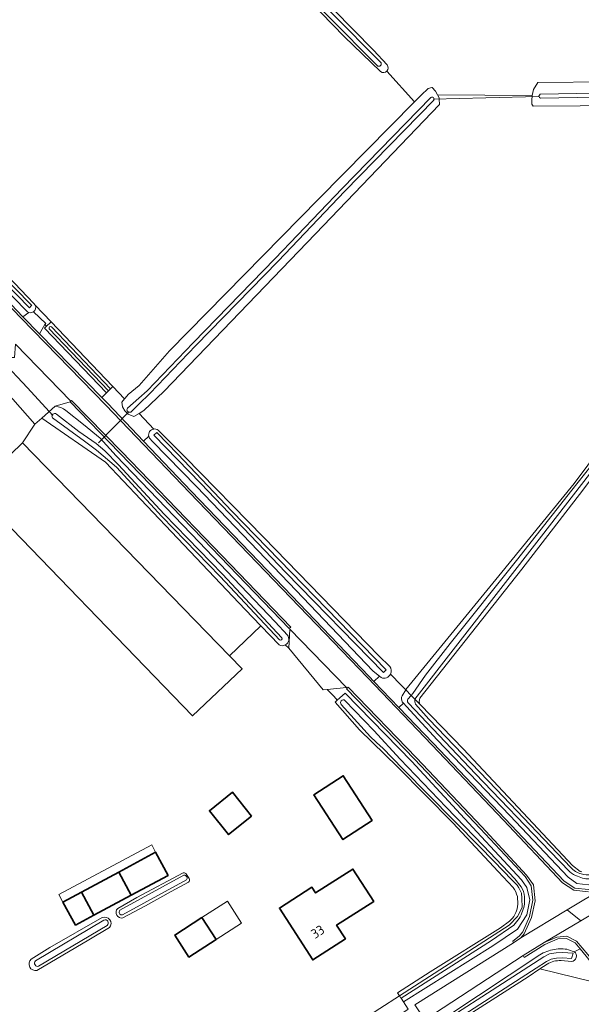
# Model space of a CAD drawing. Extents: x 199200 to 204075, y 460125 to 464703.
# Tile 5 of 174: x 200343 to 200450, y 462297 to 462485. Entities that reach past the tile are written whole.
import ezdxf
from ezdxf.enums import TextEntityAlignment as Align

# ---------------------------------------------------------------- set-up
doc = ezdxf.new("R2010")
doc.units = 0
for name, color, linetype, lineweight in [('B-WE-GR-BOS_LOOF-GV', 40, 'Continuous', 13), ('B-WE-GR-BOUWLAND-GV', 80, 'Continuous', 13), ('B-WE-GR-GRAS-GV', 60, 'Continuous', 13), ('B-WE-KW-KUNSTWERK_DUIKER-G', 170, 'Continuous', 18), ('B-WE-OG-BEBOUWING-GV', 7, 'Continuous', 35), ('B-WE-OG-BEBOUWING-T18', 10, 'Continuous', 18), ('B-WE-OG-BEBOUWING_LOODS-GV', 7, 'Continuous', 35), ('B-WE-OG-BEBOUWING_LUIFEL-GV', 7, 'Continuous', 18), ('B-WE-OG-TERREIN_CULTUURSCHEIDING-GV', 7, 'Continuous', 18), ('B-WE-OG-TERREIN_ERF-GV', 7, 'Continuous', 18), ('B-WE-OG-WATER-GV', 130, 'Continuous', 18), ('B-WE-OG-WATER_GREPPEL-GV', 160, 'Continuous', 18), ('B-WE-OG-WATER_SLOOT-GV', 120, 'Continuous', 18), ('B-WE-VH-ONVERHARD-GV', 252, 'Continuous', 18), ('B-WE-VH-VERHARDING_ASFALT-GV', 252, 'Continuous', 18), ('B-WE-VH-VERHARDING_HALFVERHARDING-GV', 252, 'Continuous', 18), ('B-WE-VH-VERHARDING_OPEN-GV', 252, 'Continuous', 18)]:
    doc.layers.add(name, color=color, linetype=linetype, lineweight=lineweight)
doc.styles.add('NLCS-ISO-M1000-T18', font='NLCS-ISO.ttf', dxfattribs={"height": 1.8})

msp = doc.modelspace()

# ---------------------------------------------------------------- linework, layer by layer
at = {"layer": 'B-WE-GR-BOS_LOOF-GV', "flags": 128}
msp.add_lwpolyline([(200388.893, 462369.522), (200385.868, 462372.679), (200374.188, 462384.983), (200366.009, 462393.652), (200359.248, 462400.761), (200347.072, 462409.188), (200345.761, 462408.046), (200343.43, 462404.487), (200382.917, 462363.775)], close=True, dxfattribs=at)
at = {"layer": 'B-WE-GR-BOUWLAND-GV', "flags": 128}
for points in [[(200411.725, 462475.334), (200404.798, 462482.048), (200389.364, 462497.966), (200374.288, 462513.277), (200359.189, 462528.814), (200342.516, 462546.228), (200327.437, 462561.667), (200323.113, 462566.405)], [(200284.259, 462545.016), (200283.947, 462545.509), (200253.864, 462525.845), (200256.479, 462523.108), (200264.094, 462515.138), (200334.517, 462442.636), (200345.534, 462431.068), (200345.85, 462430.737), (200348.863, 462427.573), (200348.867, 462427.569), (200360.551, 462415.301), (200360.636, 462415.212), (200362.884, 462412.872), (200362.96, 462412.963)], [(200362.96, 462412.963), (200363.59, 462413.713), (200365.671, 462415.403), (200371.434, 462422.053), (200399.956, 462451.036), (200418.199, 462469.569), (200412.911, 462475.445)]]:
    msp.add_lwpolyline(points, dxfattribs=at)
at = {"layer": 'B-WE-GR-BOUWLAND-GV'}
msp.add_lwpolyline([(200412.911, 462475.445, -0.3697597), (200411.725, 462475.334)], format="xyb", dxfattribs=at)
at = {"layer": 'B-WE-GR-GRAS-GV', "flags": 128}
for points in [[(200326.777, 462566.071), (200331.629, 462561.082), (200349.113, 462542.748), (200365.976, 462525.34), (200385.448, 462505.261), (200398.957, 462491.147), (200410.402, 462479.419), (200412.983, 462476.633)], [(200536.998, 462511.659), (200529.791, 462524.465), (200509.385, 462505.501), (200478.297, 462475.718), (200473.799, 462471.388), (200472.081, 462469.958), (200470.238, 462469.283), (200467.741, 462468.942), (200440.826, 462468.729), (200440.567, 462469.093), (200440.606, 462469.847), (200440.679, 462470.798), (200422.607, 462470.895), (200422.919, 462470.316), (200422.93, 462470.064), (200422.975, 462469.068), (200399.312, 462444.346), (200370.355, 462414.283), (200366.585, 462410.637), (200365.641, 462410.071), (200368.43, 462407.099)], [(200412.911, 462475.445), (200418.199, 462469.569), (200419.478, 462470.868), (200420.833, 462472.138), (200421.482, 462472.302), (200421.59, 462472.329), (200422.208, 462471.634), (200422.607, 462470.895), (200440.679, 462470.798), (200440.918, 462471.945), (200441.716, 462473.284), (200455.301, 462473.364), (200468.185, 462473.373)], [(200413.606, 462360.32), (200415.662, 462358.203), (200416.52, 462357.32), (200416.525, 462357.315), (200416.53, 462357.31), (200416.559, 462357.358), (200434.28, 462379.062), (200448.675, 462396.713), (200456.669, 462407.434), (200461.512, 462413.193)], [(200369.269, 462406.91), (200374.385, 462401.798), (200389.42, 462386.367), (200411.396, 462363.783), (200413.477, 462361.768)], [(200455.789, 462297.369), (200452.202, 462301.59), (200442.144, 462304.028), (200439.906, 462302.498), (200425.455, 462293.305), (200414.089, 462286.007), (200404.564, 462279.881), (200421.734, 462253.119), (200431.391, 462237.281), (200445.603, 462215.504), (200447.049, 462216.742), (200460.308, 462201.528), (200473.613, 462212.701), (200481.899, 462218.707), (200489.722, 462224.29), (200504.202, 462234.309), (200502.813, 462236.252), (200497.521, 462242.66), (200486.309, 462257.098), (200470.153, 462278.06), (200455.845, 462296.577)]]:
    msp.add_lwpolyline(points, dxfattribs=at)
at = {"layer": 'B-WE-GR-GRAS-GV'}
for points in [[(200412.983, 462476.633, -0.3689709), (200412.911, 462475.445)], [(200368.43, 462407.099, -0.193332), (200369.269, 462406.91)], [(200413.477, 462361.768, -0.2798137), (200413.606, 462360.32)]]:
    msp.add_lwpolyline(points, format="xyb", dxfattribs=at)
at = {"layer": 'B-WE-KW-KUNSTWERK_DUIKER-G', "flags": 128}
for points in [[(200421.744, 462470.064), (200431.843, 462470.323), (200441.945, 462470.583)], [(200339.476, 462420.208), (200344.347, 462414.949), (200349.217, 462409.69)], [(200357.922, 462404.497), (200360.812, 462407.438), (200363.702, 462410.38)]]:
    msp.add_lwpolyline(points, dxfattribs=at)
at = {"layer": 'B-WE-OG-BEBOUWING-GV', "flags": 128}
for points in [[(200382.917, 462363.775), (200343.43, 462404.487), (200334.136, 462395.47), (200375.869, 462352.373), (200385.294, 462361.324)], [(200410.125, 462332.342), (200404.591, 462340.902), (200398.996, 462337.285), (200404.53, 462328.725)], [(200387.116, 462333.215), (200383.458, 462337.761), (200379.057, 462334.22), (200382.716, 462329.674)], [(200371.192, 462321.882), (200368.807, 462326.318), (200361.761, 462322.529), (200364.147, 462318.093)], [(200410.415, 462316.909), (200406.435, 462323.101), (200399.338, 462318.539), (200398.638, 462319.627), (200392.43, 462315.637), (200398.782, 462305.755), (200405.008, 462309.757), (200403.336, 462312.359)], [(200353.495, 462312.365), (200357.018, 462314.259), (200354.632, 462318.695), (200351.11, 462316.801)], [(200375.157, 462306.288), (200380.342, 462309.621), (200377.638, 462313.827), (200372.453, 462310.494)]]:
    msp.add_lwpolyline(points, close=True, dxfattribs=at)
at = {"layer": 'B-WE-OG-BEBOUWING_LOODS-GV', "flags": 128}
msp.add_lwpolyline([(200361.761, 462322.529), (200354.632, 462318.695), (200357.018, 462314.259), (200364.147, 462318.093)], close=True, dxfattribs=at)
at = {"layer": 'B-WE-OG-BEBOUWING_LUIFEL-GV', "flags": 128}
for points in [[(200361.761, 462322.529), (200368.807, 462326.318), (200368.049, 462327.727), (200350.352, 462318.21), (200351.11, 462316.801), (200354.632, 462318.695)], [(200380.342, 462309.621), (200385.192, 462312.739), (200382.488, 462316.945), (200377.638, 462313.827)]]:
    msp.add_lwpolyline(points, close=True, dxfattribs=at)
at = {"layer": 'B-WE-OG-TERREIN_CULTUURSCHEIDING-GV', "flags": 128}
for points in [[(200344.343, 462429.483), (200335.846, 462438.139), (200308.771, 462465.761), (200292.958, 462482.159), (200274.236, 462501.484), (200255.658, 462520.732), (200250.209, 462526.689), (200250.547, 462527.045), (200251.279, 462527.709), (200251.702, 462528.092), (200248.441, 462531.463)], [(200248.294, 462530.265), (200250.773, 462527.809), (200250.43, 462527.163), (200249.723, 462525.83), (200257.519, 462517.646), (200273.207, 462501.378), (200291.478, 462482.412), (200307.309, 462465.967), (200334.672, 462437.74), (200343.472, 462428.534), (200344.625, 462429.347)], [(200348.722, 462427.429), (200348.863, 462427.573), (200345.85, 462430.737)], [(200345.531, 462429.506), (200347.822, 462427.273), (200347.694, 462427.058), (200347.999, 462426.738), (200348.722, 462427.429)], [(200393.54, 462365.871), (200394.205, 462365.251), (200394.439, 462368.905), (200394.326, 462369.057), (200394.276, 462369.018), (200377.786, 462386.157), (200361.928, 462402.526), (200352.502, 462412.308), (200349.663, 462411.445)], [(200351.659, 462410.657), (200355.017, 462407.952), (200358.247, 462405.35), (200361.279, 462401.986), (200377.143, 462385.516), (200391.603, 462370.273), (200393.939, 462367.774)], [(200367.487, 462405.724), (200366.495, 462404.776), (200375.563, 462395.245), (200393.28, 462376.857), (200409.554, 462359.863), (200410.453, 462358.924), (200411.524, 462359.894)], [(200411.524, 462359.894), (200410.322, 462360.896), (200394.194, 462377.726), (200376.586, 462396.1), (200368.201, 462404.704), (200367.646, 462405.337)], [(200418.234, 462297.175), (200437.111, 462309.003), (200436.938, 462309.353), (200438.168, 462310.258), (200438.868, 462311.123), (200440.163, 462314.034), (200440.805, 462317.127), (200440.481, 462319.896), (200439.299, 462321.664), (200430.759, 462330.855), (200418.225, 462344.056), (200405.252, 462357.532), (200405.322, 462357.619), (200405.248, 462357.725), (200401.522, 462357.38), (200402.857, 462356.028), (200403.474, 462355.345), (200404.969, 462356.695), (200417.696, 462343.609), (200430.069, 462330.232), (200438.627, 462321.04), (200439.61, 462319.591), (200440.179, 462317.195), (200439.62, 462314.332), (200437.879, 462311.643), (200433.148, 462308.429), (200416.106, 462297.717), (200417.001, 462296.343)], [(200469.1, 462329.821), (200464.308, 462326.963), (200453.963, 462320.67), (200451.339, 462320.066), (200449.177, 462320.349), (200447.551, 462321.55), (200436.398, 462333.342), (200422.52, 462347.767), (200416.697, 462354.138), (200416.103, 462354.778), (200415.24, 462353.928), (200421.785, 462347.097), (200435.495, 462332.682), (200446.75, 462320.751), (200448.788, 462319.427), (200451.395, 462319.174), (200454.291, 462319.968), (200456.809, 462321.376), (200457.001, 462321.041), (200469.208, 462328.487), (200483.236, 462336.919), (200487.246, 462339.293), (200492.379, 462342.354)], [(200447.6, 462307.686), (200448.67, 462307.305), (200449.796, 462307.838), (200448.829, 462308.985), (200447.177, 462309.86), (200445.553, 462309.756), (200443.085, 462308.667), (200439.126, 462306.229), (200438.932, 462306.579), (200420.187, 462294.338), (200404.615, 462284.359), (200390.07, 462274.936), (200390.896, 462273.743), (200386.608, 462270.971), (200386.547, 462270.686), (200387.394, 462269.362), (200387.809, 462268.713), (200392.818, 462271.987)], [(200497.521, 462242.66), (200502.813, 462236.252), (200503.607, 462236.86), (200505.15, 462238.042), (200504.573, 462238.809), (200494.341, 462252.084), (200476.213, 462275.531), (200464.611, 462289.479), (200453.219, 462304.283), (200452.882, 462304.044), (200450.934, 462306.49), (200449.796, 462307.838), (200448.67, 462307.305)], [(200391.545, 462273.84), (200395.318, 462276.271), (200409.764, 462285.564), (200424.532, 462295.066), (200442.123, 462306.724)], [(200448.153, 462305.471), (200446.158, 462305.619)], [(200443.507, 462304.96), (200442.144, 462304.028), (200452.202, 462301.59), (200455.789, 462297.369)]]:
    msp.add_lwpolyline(points, dxfattribs=at)
at = {"layer": 'B-WE-OG-TERREIN_CULTUURSCHEIDING-GV'}
for points in [[(200345.85, 462430.737, -0.350777), (200345.531, 462429.506)], [(200344.625, 462429.347, -0.0769759), (200344.343, 462429.483)], [(200349.663, 462411.445, -0.1519597), (200351.659, 462410.657)], [(200367.646, 462405.337, -0.0910027), (200367.487, 462405.724)], [(200393.939, 462367.774, -0.4789284), (200393.54, 462365.871)], [(200442.123, 462306.724, -0.1139134), (200444.917, 462307.718)], [(200444.917, 462307.718, -0.135681), (200447.6, 462307.686)], [(200446.158, 462305.619, 0.1412601), (200443.507, 462304.96)], [(200448.67, 462307.305, -0.7092719), (200448.153, 462305.471)]]:
    msp.add_lwpolyline(points, format="xyb", dxfattribs=at)
at = {"layer": 'B-WE-OG-TERREIN_CULTUURSCHEIDING-GV', "flags": 128}
msp.add_lwpolyline([(200359.403, 462413.99), (200347.608, 462426.364), (200347.999, 462426.738), (200347.694, 462427.058), (200346.624, 462425.265), (200358.534, 462413.109)], close=True, dxfattribs=at)
at = {"layer": 'B-WE-OG-TERREIN_ERF-GV', "flags": 128}
for points in [[(200392.374, 462365.89), (200388.893, 462369.522), (200382.917, 462363.775), (200385.294, 462361.324), (200375.869, 462352.373), (200334.136, 462395.47), (200343.43, 462404.487), (200345.761, 462408.046), (200337.304, 462417.554), (200335.967, 462416.33), (200277.191, 462475.967), (200272.938, 462472.941), (200268.614, 462469.865), (200257.211, 462461.75), (200244.78, 462452.727)], [(200461.522, 462410.387), (200450.351, 462395.405), (200438.681, 462380.324), (200419.215, 462355.726)], [(200434.173, 462322.611), (200425.51, 462331.887), (200414.926, 462342.633), (200407.737, 462349.688), (200403.056, 462354.94), (200403.474, 462355.345), (200402.857, 462356.028), (200401.522, 462357.38), (200400.785, 462357.312), (200394.205, 462365.251), (200393.54, 462365.871)], [(200419.28, 462354.479), (200427.559, 462345.956), (200448.37, 462323.796), (200449.842, 462322.628), (200450.153, 462322.532)], [(200436.996, 462319.557), (200434.173, 462322.611)], [(200375.08, 462320.615), (200371.774, 462318.815), (200366.857, 462316.051), (200362.562, 462313.758)], [(200365.2, 462317.632), (200374.082, 462322.343)], [(200374.576, 462322.26), (200375.209, 462321.276)], [(200361.574, 462315.579), (200365.2, 462317.632)], [(200345.035, 462305.886), (200348.631, 462308.101), (200358.626, 462313.814)], [(200411.616, 462296.447), (200415.347, 462298.882), (200414.977, 462299.479), (200421.216, 462303.456), (200434.628, 462311.884), (200436.348, 462313.172)], [(200360.022, 462311.933), (200356.081, 462309.555), (200346.14, 462303.719)]]:
    msp.add_lwpolyline(points, dxfattribs=at)
at = {"layer": 'B-WE-OG-TERREIN_ERF-GV'}
for points in [[(200393.54, 462365.871, -0.2478193), (200392.374, 462365.89)], [(200419.215, 462355.726, 0.2172748), (200419.28, 462354.479)], [(200374.082, 462322.343, -0.2888077), (200374.576, 462322.26)], [(200375.209, 462321.276, -0.4327174), (200375.08, 462320.615)], [(200437.831, 462317.829, 0.1086208), (200436.996, 462319.557)], [(200437.842, 462315.929, 0.0689333), (200437.831, 462317.829)], [(200362.562, 462313.758, -0.7536474), (200361.574, 462315.579)], [(200436.348, 462313.172, 0.1890524), (200437.842, 462315.929)], [(200358.626, 462313.814, -0.7808206), (200360.022, 462311.933)], [(200346.14, 462303.719, -0.7536189), (200345.035, 462305.886)]]:
    msp.add_lwpolyline(points, format="xyb", dxfattribs=at)
at = {"layer": 'B-WE-OG-TERREIN_ERF-GV', "flags": 128}
for points in [[(200398.996, 462337.285), (200404.591, 462340.902), (200410.125, 462332.342), (200404.53, 462328.725)], [(200379.057, 462334.22), (200383.458, 462337.761), (200387.116, 462333.215), (200382.716, 462329.674)], [(200361.761, 462322.529), (200368.807, 462326.318), (200371.192, 462321.882), (200364.147, 462318.093), (200357.018, 462314.259), (200353.495, 462312.365), (200351.11, 462316.801), (200354.632, 462318.695)], [(200406.435, 462323.101), (200410.415, 462316.909), (200403.336, 462312.359), (200405.008, 462309.757), (200398.782, 462305.755), (200392.43, 462315.637), (200398.638, 462319.627), (200399.338, 462318.539)], [(200375.157, 462306.288), (200372.453, 462310.494), (200377.638, 462313.827), (200380.342, 462309.621)]]:
    msp.add_lwpolyline(points, close=True, dxfattribs=at)
at = {"layer": 'B-WE-OG-WATER-GV', "flags": 128}
for points in [[(200374.209, 462321.905), (200361.993, 462315.218)], [(200362.472, 462314.343), (200374.688, 462321.029)]]:
    msp.add_lwpolyline(points, dxfattribs=at)
at = {"layer": 'B-WE-OG-WATER-GV'}
for points in [[(200374.688, 462321.029, 0.6758591), (200374.209, 462321.905)], [(200361.993, 462315.218, 0.7775907), (200362.472, 462314.343)]]:
    msp.add_lwpolyline(points, format="xyb", dxfattribs=at)
at = {"layer": 'B-WE-OG-WATER_GREPPEL-GV', "flags": 128}
for points in [[(200358.939, 462313.364), (200345.877, 462305.544)], [(200346.485, 462304.529), (200359.547, 462312.349)]]:
    msp.add_lwpolyline(points, dxfattribs=at)
at = {"layer": 'B-WE-OG-WATER_GREPPEL-GV'}
for points in [[(200359.547, 462312.349, 0.8704276), (200358.939, 462313.364)], [(200345.877, 462305.544, 0.7695405), (200346.485, 462304.529)]]:
    msp.add_lwpolyline(points, format="xyb", dxfattribs=at)
at = {"layer": 'B-WE-OG-WATER_SLOOT-GV', "flags": 128}
for points in [[(200323.113, 462566.405), (200327.437, 462561.667), (200342.516, 462546.228), (200359.189, 462528.814), (200374.288, 462513.277), (200389.364, 462497.966), (200404.798, 462482.048), (200411.725, 462475.334)], [(200411.176, 462476.4), (200401.71, 462485.902), (200393.012, 462494.971), (200382.73, 462505.555), (200371.331, 462517.377), (200361.905, 462527.201), (200349.698, 462539.639), (200338.844, 462550.884), (200330.058, 462559.933), (200324.534, 462565.608)], [(200324.534, 462565.608), (200330.058, 462559.933), (200338.844, 462550.884), (200349.698, 462539.639), (200361.905, 462527.201), (200371.331, 462517.377), (200382.73, 462505.555), (200393.012, 462494.971), (200401.71, 462485.902), (200411.176, 462476.4)], [(200325.203, 462566.224), (200330.71, 462560.567), (200339.497, 462551.516), (200350.35, 462540.274), (200362.558, 462527.835), (200371.987, 462518.007), (200383.383, 462506.187), (200393.666, 462495.603), (200402.361, 462486.538), (200411.82, 462477.042)], [(200411.82, 462477.042), (200402.361, 462486.538), (200393.666, 462495.603), (200383.383, 462506.187), (200371.987, 462518.007), (200362.558, 462527.835), (200350.35, 462540.274), (200339.497, 462551.516), (200330.71, 462560.567), (200325.203, 462566.224)], [(200412.983, 462476.633), (200410.402, 462479.419), (200398.957, 462491.147), (200385.448, 462505.261), (200365.976, 462525.34), (200349.113, 462542.748), (200331.629, 462561.082), (200326.777, 462566.071)], [(200345.85, 462430.737), (200345.534, 462431.068), (200334.517, 462442.636), (200264.094, 462515.138)], [(200291.372, 462485.836), (200302.684, 462474.312), (200312.788, 462463.734), (200325.319, 462450.908), (200335.331, 462440.67), (200345.168, 462430.7), (200345.074, 462430.605), (200344.722, 462430.249), (200299.44, 462476.689), (200269.587, 462507.484)], [(200292.958, 462482.159), (200308.771, 462465.761), (200335.846, 462438.139), (200344.343, 462429.483)], [(200455.301, 462473.364), (200441.716, 462473.284), (200440.918, 462471.945), (200440.679, 462470.798), (200440.606, 462469.847), (200440.567, 462469.093), (200440.826, 462468.729), (200467.741, 462468.942)], [(200442.211, 462471.014), (200456.195, 462471.281), (200468.484, 462471.525)], [(200468.484, 462471.525), (200456.195, 462471.281), (200442.211, 462471.014)], [(200363.415, 462411.073), (200365.594, 462413.02), (200367.166, 462414.408), (200375.945, 462423.57), (200391.631, 462439.689), (200404.41, 462452.994), (200421.346, 462470.409)], [(200421.346, 462470.409), (200404.41, 462452.994), (200391.631, 462439.689), (200375.945, 462423.57), (200367.166, 462414.408), (200365.594, 462413.02), (200363.415, 462411.073)], [(200364.1, 462410.353), (200365.615, 462411.866), (200367.698, 462413.899), (200376.474, 462423.059), (200392.16, 462439.178), (200404.939, 462452.483), (200421.873, 462469.896)], [(200421.873, 462469.896), (200404.939, 462452.483), (200392.16, 462439.178), (200376.474, 462423.059), (200367.698, 462413.899)], [(200468.482, 462470.782), (200456.209, 462470.539), (200442.225, 462470.272)], [(200442.225, 462470.272), (200456.209, 462470.539), (200468.482, 462470.782)], [(200348.961, 462426.63), (200360.192, 462414.779), (200360.51, 462415.091), (200360.636, 462415.212), (200360.551, 462415.301), (200348.867, 462427.569), (200348.863, 462427.573), (200348.722, 462427.429), (200347.999, 462426.738), (200347.608, 462426.364), (200359.403, 462413.99), (200359.797, 462414.39), (200348.485, 462426.229)], [(200348.485, 462426.229), (200359.797, 462414.39), (200360.192, 462414.779)], [(200360.192, 462414.779), (200348.961, 462426.63)], [(200367.698, 462413.899), (200365.615, 462411.866), (200364.1, 462410.353)], [(200461.512, 462413.193), (200456.669, 462407.434), (200448.675, 462396.713), (200434.28, 462379.062), (200416.559, 462357.358), (200416.53, 462357.31), (200417.565, 462356.245), (200417.877, 462356.624), (200420.331, 462360.079), (200425.02, 462366.127), (200437.687, 462381.999), (200448.205, 462395.444), (200457.879, 462407.663), (200461.964, 462412.729)], [(200461.964, 462412.729), (200457.879, 462407.663), (200448.205, 462395.444), (200437.687, 462381.999), (200425.02, 462366.127), (200420.331, 462360.079), (200417.877, 462356.624), (200417.565, 462356.245), (200417.586, 462356.223), (200418.015, 462355.781), (200418.273, 462355.516), (200442.445, 462386.621), (200451.613, 462398.461), (200460.437, 462409.577), (200462.039, 462411.378)], [(200349.663, 462411.445), (200347.072, 462409.188), (200359.248, 462400.761), (200366.009, 462393.652)], [(200462.039, 462411.378), (200460.437, 462409.577), (200451.613, 462398.461), (200442.445, 462386.621), (200418.273, 462355.516), (200418.684, 462355.093), (200419.28, 462354.479)], [(200392.445, 462366.831), (200381.117, 462378.963), (200369.969, 462390.421), (200361.329, 462399.8), (200357.503, 462403.08), (200355.238, 462404.771), (200349.126, 462409.239)], [(200349.126, 462409.239), (200355.238, 462404.771), (200357.503, 462403.08), (200361.329, 462399.8)], [(200349.88, 462409.947), (200354.167, 462406.645), (200357.472, 462404.344), (200359.136, 462402.929), (200361.714, 462400.283), (200370.412, 462390.841), (200381.558, 462379.384), (200392.891, 462367.247)], [(200392.891, 462367.247), (200381.558, 462379.384), (200370.412, 462390.841), (200361.714, 462400.283), (200359.136, 462402.929), (200357.472, 462404.344), (200354.167, 462406.645), (200349.88, 462409.947)], [(200393.939, 462367.774), (200391.603, 462370.273), (200377.143, 462385.516), (200361.279, 462401.986), (200358.247, 462405.35), (200355.017, 462407.952), (200351.659, 462410.657)], [(200419.215, 462355.726), (200438.681, 462380.324), (200450.351, 462395.405), (200461.522, 462410.387)], [(200367.646, 462405.337), (200368.201, 462404.704), (200376.586, 462396.1), (200394.194, 462377.726), (200410.322, 462360.896), (200411.524, 462359.894)], [(200413.477, 462361.768), (200411.396, 462363.783), (200389.42, 462386.367), (200374.385, 462401.798), (200369.269, 462406.91)], [(200361.329, 462399.8), (200369.969, 462390.421), (200381.117, 462378.963), (200392.445, 462366.831)], [(200366.009, 462393.652), (200374.188, 462384.983), (200385.868, 462372.679), (200388.893, 462369.522), (200392.374, 462365.89)], [(200411.524, 462359.894), (200411.831, 462359.637)], [(200437.149, 462312.407), (200432.869, 462309.484), (200415.65, 462298.417), (200416.106, 462297.717), (200433.148, 462308.429), (200437.879, 462311.643), (200439.62, 462314.332), (200440.179, 462317.195), (200439.61, 462319.591), (200438.627, 462321.04), (200430.069, 462330.232), (200417.696, 462343.609), (200404.969, 462356.695), (200403.474, 462355.345), (200403.056, 462354.94), (200407.737, 462349.688), (200414.926, 462342.633), (200425.51, 462331.887), (200434.173, 462322.611), (200436.996, 462319.557)], [(200416.947, 462355.497), (200417.565, 462356.245), (200416.53, 462357.31), (200415.827, 462356.165)], [(200436.348, 462313.172), (200434.628, 462311.884), (200421.216, 462303.456), (200414.977, 462299.479), (200415.347, 462298.882), (200436.271, 462312.378), (200437.827, 462314.03), (200438.731, 462315.747), (200438.684, 462317.541), (200438.595, 462318.484), (200438.097, 462319.523), (200437.788, 462320.01), (200436.546, 462321.319), (200435.355, 462322.508), (200430.769, 462327.195), (200425.69, 462332.374), (200416.021, 462342.192), (200412.005, 462346.308), (200411.771, 462346.507), (200409.799, 462348.345), (200404.212, 462354.529)], [(200404.212, 462354.529), (200409.799, 462348.345), (200411.771, 462346.507), (200412.005, 462346.308), (200416.021, 462342.192), (200425.69, 462332.374), (200430.769, 462327.195), (200435.355, 462322.508), (200436.546, 462321.319), (200437.788, 462320.01), (200438.097, 462319.523), (200438.595, 462318.484), (200438.684, 462317.541), (200438.731, 462315.747), (200437.827, 462314.03), (200436.271, 462312.378), (200415.347, 462298.882), (200415.614, 462298.472), (200415.65, 462298.417), (200432.869, 462309.484), (200437.149, 462312.407)], [(200404.931, 462355.28), (200410.424, 462349.523), (200415.483, 462344.086), (200424.266, 462334.935), (200431.387, 462327.517), (200437.332, 462321.203), (200438.576, 462319.716)], [(200438.576, 462319.716), (200437.332, 462321.203), (200431.387, 462327.517), (200424.266, 462334.935), (200415.483, 462344.086), (200410.424, 462349.523), (200404.931, 462355.28)], [(200415.878, 462355.021), (200416.103, 462354.778), (200416.697, 462354.138), (200422.52, 462347.767), (200436.398, 462333.342), (200447.551, 462321.55), (200449.177, 462320.349), (200451.339, 462320.066), (200453.963, 462320.67), (200464.308, 462326.963), (200469.1, 462329.821)], [(200417.586, 462356.223), (200417.565, 462356.245), (200416.947, 462355.497)], [(200447.857, 462322.56), (200444.017, 462326.518), (200429.849, 462341.265), (200418.238, 462353.491), (200416.968, 462354.844)], [(200416.968, 462354.844), (200418.238, 462353.491), (200429.849, 462341.265), (200444.017, 462326.518), (200447.857, 462322.56)], [(200418.251, 462355.488), (200418.273, 462355.516), (200418.015, 462355.781), (200417.586, 462356.223)], [(200450.153, 462322.532), (200449.842, 462322.628), (200448.37, 462323.796), (200427.559, 462345.956), (200419.28, 462354.479), (200418.684, 462355.093), (200418.273, 462355.516), (200418.251, 462355.488)], [(200418.378, 462354.574), (200420.932, 462351.724), (200433.834, 462338.29), (200448, 462323.388)], [(200448, 462323.388), (200433.834, 462338.29), (200420.932, 462351.724), (200418.378, 462354.574)], [(200374.082, 462322.343), (200365.2, 462317.632), (200361.574, 462315.579)], [(200361.993, 462315.218), (200374.209, 462321.905)], [(200374.688, 462321.029), (200362.472, 462314.343)], [(200362.562, 462313.758), (200366.857, 462316.051), (200371.774, 462318.815), (200375.08, 462320.615)], [(200375.209, 462321.276), (200374.576, 462322.26)], [(200358.626, 462313.814), (200348.631, 462308.101), (200345.035, 462305.886)], [(200345.877, 462305.544), (200358.939, 462313.364)], [(200359.547, 462312.349), (200346.485, 462304.529)], [(200356.081, 462309.555), (200360.022, 462311.933)], [(200346.14, 462303.719), (200356.081, 462309.555)], [(200448.67, 462307.305), (200447.6, 462307.686)], [(200442.123, 462306.724), (200424.532, 462295.066), (200409.764, 462285.564), (200395.318, 462276.271), (200391.545, 462273.84)], [(200401.969, 462278.752), (200392.315, 462272.532), (200391.714, 462273.334), (200415.438, 462288.618), (200442.896, 462306.336), (200443.978, 462306.877), (200445.201, 462307.068), (200446.427, 462307.176), (200448.464, 462307.028), (200448.165, 462306.047), (200446.435, 462306.173), (200445.322, 462306.075), (200444.286, 462305.913), (200443.392, 462305.466), (200441.431, 462304.201), (200415.98, 462287.778), (200404.318, 462280.265), (200403.96, 462280.034)], [(200446.158, 462305.619), (200448.153, 462305.471)], [(200404.087, 462279.566), (200404.564, 462279.881), (200414.089, 462286.007), (200425.455, 462293.305), (200439.906, 462302.498), (200442.144, 462304.028), (200443.507, 462304.96)]]:
    msp.add_lwpolyline(points, dxfattribs=at)
for points in [[(200344.722, 462430.249), (200345.074, 462430.605), (200345.168, 462430.7), (200335.331, 462440.67), (200325.319, 462450.908), (200312.788, 462463.734), (200302.684, 462474.312), (200291.372, 462485.836), (200279.821, 462497.766), (200271.256, 462506.73), (200262.372, 462516.028), (200254.258, 462524.722), (200254.01, 462524.977), (200251.279, 462527.709), (200250.547, 462527.045), (200252.984, 462524.585), (200269.587, 462507.484), (200299.44, 462476.689)], [(200399.956, 462451.036), (200371.434, 462422.053), (200365.671, 462415.403), (200363.59, 462413.713), (200362.96, 462412.963), (200362.884, 462412.872), (200362.364, 462412.246), (200362.488, 462411.326), (200362.941, 462410.568), (200363.593, 462409.939), (200364.639, 462409.471), (200365.641, 462410.071), (200366.585, 462410.637), (200370.355, 462414.283), (200399.312, 462444.346), (200422.975, 462469.068), (200422.93, 462470.064), (200422.919, 462470.316), (200422.607, 462470.895), (200422.208, 462471.634), (200421.59, 462472.329), (200421.482, 462472.302), (200420.833, 462472.138), (200419.478, 462470.868), (200418.199, 462469.569)], [(200368.476, 462405.905), (200369.046, 462406.452), (200373.023, 462402.31), (200383.365, 462391.45), (200412.815, 462361.134), (200412.268, 462360.603), (200393.626, 462379.72), (200377.414, 462396.693)], [(200369.046, 462406.452), (200368.476, 462405.905), (200377.414, 462396.693), (200393.626, 462379.72), (200412.268, 462360.603), (200412.815, 462361.134), (200383.365, 462391.45), (200373.023, 462402.31)], [(200403.96, 462280.034), (200404.318, 462280.265), (200415.98, 462287.778), (200441.431, 462304.201), (200443.392, 462305.466), (200444.286, 462305.913), (200445.322, 462306.075), (200446.435, 462306.173), (200448.165, 462306.047), (200448.464, 462307.028), (200446.427, 462307.176), (200445.201, 462307.068), (200443.978, 462306.877), (200442.896, 462306.336), (200415.438, 462288.618), (200391.714, 462273.334), (200392.315, 462272.532), (200401.969, 462278.752)]]:
    msp.add_lwpolyline(points, close=True, dxfattribs=at)
at = {"layer": 'B-WE-OG-WATER_SLOOT-GV'}
for points in [[(200411.82, 462477.042, -0.7449449), (200411.176, 462476.4)], [(200411.176, 462476.4, 0.7449449), (200411.82, 462477.042)], [(200412.911, 462475.445, 0.3689709), (200412.983, 462476.633)], [(200411.725, 462475.334, 0.3697597), (200412.911, 462475.445)], [(200442.225, 462470.272, -0.7088083), (200442.211, 462471.014)], [(200442.211, 462471.014, 0.7088083), (200442.225, 462470.272)], [(200421.346, 462470.409, -0.8210823), (200421.873, 462469.896)], [(200421.873, 462469.896, 0.8210823), (200421.346, 462470.409)], [(200345.531, 462429.506, 0.350777), (200345.85, 462430.737)], [(200344.343, 462429.483, 0.0769759), (200344.625, 462429.347)], [(200344.625, 462429.347, 0.2391241), (200345.531, 462429.506)], [(200348.485, 462426.229, -0.7735772), (200348.961, 462426.63)], [(200348.961, 462426.63, 0.7735772), (200348.485, 462426.229)], [(200351.659, 462410.657, 0.1519597), (200349.663, 462411.445)], [(200364.1, 462410.353, -0.7780464), (200363.415, 462411.073)], [(200363.415, 462411.073, 0.7780464), (200364.1, 462410.353)], [(200349.126, 462409.239, -0.8876191), (200349.88, 462409.947)], [(200349.88, 462409.947, 0.8876191), (200349.126, 462409.239)], [(200368.43, 462407.099, 0.4274238), (200367.487, 462405.724)], [(200369.269, 462406.91, 0.193332), (200368.43, 462407.099)], [(200367.487, 462405.724, 0.0910027), (200367.646, 462405.337)], [(200393.54, 462365.871, 0.4789284), (200393.939, 462367.774)], [(200392.374, 462365.89, 0.2478193), (200393.54, 462365.871)], [(200392.891, 462367.247, -0.8194643), (200392.445, 462366.831)], [(200392.445, 462366.831, 0.8194643), (200392.891, 462367.247)], [(200411.831, 462359.637, 0.3916968), (200413.606, 462360.32)], [(200413.606, 462360.32, 0.2798137), (200413.477, 462361.768)], [(200404.212, 462354.529, -0.9169599), (200404.931, 462355.28)], [(200404.931, 462355.28, 0.9169599), (200404.212, 462354.529)], [(200415.827, 462356.165, 0.214282), (200415.878, 462355.021)], [(200416.968, 462354.844, -0.3234562), (200416.947, 462355.497)], [(200416.947, 462355.497, 0.3234562), (200416.968, 462354.844)], [(200418.251, 462355.488, 0.1022107), (200418.378, 462354.574)], [(200418.378, 462354.574, -0.1022107), (200418.251, 462355.488)], [(200419.28, 462354.479, -0.2172748), (200419.215, 462355.726)], [(200449.32, 462321.726, -0.1215293), (200447.857, 462322.56)], [(200447.857, 462322.56, 0.1215293), (200449.32, 462321.726)], [(200448, 462323.388, 0.1371095), (200450.028, 462322.154)], [(200450.028, 462322.154, -0.1371095), (200448, 462323.388)], [(200374.576, 462322.26, 0.2888077), (200374.082, 462322.343)], [(200374.209, 462321.905, -0.6758591), (200374.688, 462321.029)], [(200375.08, 462320.615, 0.4327174), (200375.209, 462321.276)], [(200451.917, 462321.232, -0.1304832), (200449.32, 462321.726)], [(200449.32, 462321.726, 0.1304832), (200451.917, 462321.232)], [(200450.028, 462322.154, 0.0783608), (200451.926, 462321.987)], [(200451.926, 462321.987, -0.0783608), (200450.028, 462322.154)], [(200436.996, 462319.557, -0.1086208), (200437.831, 462317.829)], [(200438.576, 462319.716, -0.1521211), (200439.175, 462317.777)], [(200439.175, 462317.777, 0.1521211), (200438.576, 462319.716)], [(200437.831, 462317.829, -0.0689333), (200437.842, 462315.929)], [(200439.175, 462317.777, -0.1267995), (200438.816, 462315.083)], [(200438.816, 462315.083, 0.1267995), (200439.175, 462317.777)], [(200361.574, 462315.579, 0.7536474), (200362.562, 462313.758)], [(200362.472, 462314.343, -0.7775907), (200361.993, 462315.218)], [(200437.842, 462315.929, -0.1890524), (200436.348, 462313.172)], [(200438.816, 462315.083, -0.1285672), (200437.149, 462312.407)], [(200437.149, 462312.407, 0.1285672), (200438.816, 462315.083)], [(200360.022, 462311.933, 0.7808206), (200358.626, 462313.814)], [(200358.939, 462313.364, -0.8704276), (200359.547, 462312.349)], [(200444.917, 462307.718, 0.1139134), (200442.123, 462306.724)], [(200447.6, 462307.686, 0.135681), (200444.917, 462307.718)], [(200345.035, 462305.886, 0.7536189), (200346.14, 462303.719)], [(200346.485, 462304.529, -0.7695405), (200345.877, 462305.544)], [(200443.507, 462304.96, -0.1412601), (200446.158, 462305.619)], [(200448.153, 462305.471, 0.7092719), (200448.67, 462307.305)]]:
    msp.add_lwpolyline(points, format="xyb", dxfattribs=at)
at = {"layer": 'B-WE-VH-ONVERHARD-GV', "flags": 128}
for points in [[(200344.625, 462429.347), (200343.472, 462428.534), (200346.624, 462425.265)], [(200346.624, 462425.265), (200347.694, 462427.058), (200347.822, 462427.273), (200345.531, 462429.506)], [(200368.43, 462407.099), (200365.641, 462410.071), (200364.639, 462409.471), (200363.593, 462409.939), (200362.941, 462410.568), (200362.488, 462411.326), (200362.364, 462412.246), (200362.884, 462412.872), (200360.636, 462415.212), (200360.51, 462415.091), (200360.192, 462414.779), (200359.797, 462414.39)], [(200359.797, 462414.39), (200359.403, 462413.99), (200358.534, 462413.109), (200359.658, 462411.962), (200366.495, 462404.776), (200367.487, 462405.724)], [(200415.827, 462356.165), (200416.53, 462357.31), (200416.525, 462357.315), (200416.52, 462357.32), (200415.662, 462358.203), (200413.606, 462360.32)], [(200411.831, 462359.637), (200411.524, 462359.894), (200410.453, 462358.924), (200415.24, 462353.928), (200416.103, 462354.778), (200415.878, 462355.021)]]:
    msp.add_lwpolyline(points, dxfattribs=at)
at = {"layer": 'B-WE-VH-ONVERHARD-GV'}
for points in [[(200345.531, 462429.506, -0.2391241), (200344.625, 462429.347)], [(200367.487, 462405.724, -0.4274238), (200368.43, 462407.099)], [(200413.606, 462360.32, -0.3916968), (200411.831, 462359.637)], [(200415.878, 462355.021, -0.214282), (200415.827, 462356.165)]]:
    msp.add_lwpolyline(points, format="xyb", dxfattribs=at)
at = {"layer": 'B-WE-VH-VERHARDING_ASFALT-GV', "flags": 128}
for points in [[(200451.405, 462318.768), (200448.577, 462319.035), (200446.423, 462320.471), (200435.2, 462332.428), (200421.49, 462346.819), (200409.212, 462359.64), (200392.934, 462376.61), (200375.262, 462394.958), (200359.289, 462411.654), (200343.168, 462428.252), (200334.239, 462437.521), (200307.01, 462465.662), (200291.098, 462482.187), (200272.911, 462501.067), (200257.214, 462517.353), (200246.013, 462529.008), (200229.236, 462546.453), (200212.018, 462564.299), (200196.699, 462580.175), (200181.993, 462595.433), (200166.638, 462611.389)], [(200342.059, 462423.293), (200352.608, 462412.424), (200352.768, 462412.573), (200362.281, 462402.832), (200378.123, 462386.419), (200394.589, 462369.297), (200394.326, 462369.057), (200394.439, 462368.905), (200405.248, 462357.725), (200405.322, 462357.619), (200405.547, 462357.824), (200418.56, 462344.32), (200431.044, 462331.15), (200439.601, 462321.943), (200440.885, 462320.063), (200441.234, 462317.038), (200440.521, 462313.849), (200439.153, 462310.753), (200438.474, 462309.953), (200447.329, 462315.281), (200454.457, 462319.571)]]:
    msp.add_lwpolyline(points, dxfattribs=at)
for points in [[(200484.886, 462334.246), (200483.236, 462336.919), (200469.208, 462328.487), (200457.001, 462321.041), (200454.457, 462319.571), (200447.329, 462315.281), (200449.919, 462313.216), (200458.906, 462318.579), (200471.48, 462326.205), (200482.001, 462332.474)], [(200453.219, 462304.283), (200464.611, 462289.479), (200468.312, 462292.411), (200465.564, 462295.892), (200458.8, 462304.69), (200456.529, 462307.824), (200455.401, 462309.518), (200454.644, 462311.687), (200455.001, 462314.459), (200456.545, 462316.802), (200458.906, 462318.579), (200449.919, 462313.216), (200442.946, 462309.056), (200445.368, 462310.121), (200447.259, 462310.278), (200449.089, 462309.346), (200451.305, 462306.751)], [(200420.187, 462294.338), (200438.932, 462306.579), (200442.946, 462309.056), (200449.919, 462313.216), (200447.329, 462315.281), (200438.474, 462309.953), (200437.111, 462309.003), (200418.234, 462297.175)]]:
    msp.add_lwpolyline(points, close=True, dxfattribs=at)
at = {"layer": 'B-WE-VH-VERHARDING_HALFVERHARDING-GV', "flags": 128}
for points in [[(200166.638, 462611.389), (200181.993, 462595.433), (200196.699, 462580.175), (200212.018, 462564.299), (200229.236, 462546.453), (200246.013, 462529.008), (200257.214, 462517.353), (200272.911, 462501.067), (200291.098, 462482.187), (200307.01, 462465.662), (200334.239, 462437.521), (200343.168, 462428.252), (200359.289, 462411.654), (200375.262, 462394.958), (200392.934, 462376.61), (200409.212, 462359.64), (200421.49, 462346.819), (200435.2, 462332.428), (200446.423, 462320.471), (200448.577, 462319.035), (200451.405, 462318.768)], [(200451.395, 462319.174), (200448.788, 462319.427), (200446.75, 462320.751), (200435.495, 462332.682), (200421.785, 462347.097), (200415.24, 462353.928), (200410.453, 462358.924), (200409.554, 462359.863), (200393.28, 462376.857), (200375.563, 462395.245), (200366.495, 462404.776), (200359.658, 462411.962), (200358.534, 462413.109), (200346.624, 462425.265), (200343.472, 462428.534), (200334.672, 462437.74), (200307.309, 462465.967), (200291.478, 462482.412), (200273.207, 462501.378)]]:
    msp.add_lwpolyline(points, dxfattribs=at)
for points in [[(200352.502, 462412.308), (200361.928, 462402.526), (200377.786, 462386.157), (200394.276, 462369.018), (200394.326, 462369.057), (200394.589, 462369.297), (200378.123, 462386.419), (200362.281, 462402.832), (200352.768, 462412.573), (200352.608, 462412.424)], [(200437.111, 462309.003), (200438.474, 462309.953), (200439.153, 462310.753), (200440.521, 462313.849), (200441.234, 462317.038), (200440.885, 462320.063), (200439.601, 462321.943), (200431.044, 462331.15), (200418.56, 462344.32), (200405.547, 462357.824), (200405.322, 462357.619), (200405.252, 462357.532), (200418.225, 462344.056), (200430.759, 462330.855), (200439.299, 462321.664), (200440.481, 462319.896), (200440.805, 462317.127), (200440.163, 462314.034), (200438.868, 462311.123), (200438.168, 462310.258), (200436.938, 462309.353)], [(200442.946, 462309.056), (200438.932, 462306.579), (200439.126, 462306.229), (200443.085, 462308.667), (200445.553, 462309.756), (200447.177, 462309.86), (200448.829, 462308.985), (200449.796, 462307.838), (200450.934, 462306.49), (200452.882, 462304.044), (200453.219, 462304.283), (200451.305, 462306.751), (200449.089, 462309.346), (200447.259, 462310.278), (200445.368, 462310.121)]]:
    msp.add_lwpolyline(points, close=True, dxfattribs=at)
at = {"layer": 'B-WE-VH-VERHARDING_OPEN-GV', "flags": 128}
for points in [[(200347.072, 462409.188), (200349.663, 462411.445), (200352.502, 462412.308), (200352.608, 462412.424), (200342.059, 462423.293), (200341.843, 462420.769), (200340.928, 462420.765), (200340.197, 462420.117), (200339.295, 462419.318), (200338.868, 462418.94), (200338.082, 462418.243), (200337.304, 462417.554), (200345.761, 462408.046)], [(200394.439, 462368.905), (200394.205, 462365.251), (200400.785, 462357.312), (200401.522, 462357.38), (200405.248, 462357.725)], [(200415.65, 462298.417), (200415.614, 462298.472), (200415.347, 462298.882), (200411.616, 462296.447), (200410.484, 462295.761), (200411.068, 462294.948), (200411.304, 462294.627), (200412.349, 462293.205), (200417.001, 462296.343), (200416.106, 462297.717)]]:
    msp.add_lwpolyline(points, close=True, dxfattribs=at)

# ---------------------------------------------------------------- texts
at = {"layer": 'B-WE-OG-BEBOUWING-T18', "style": 'NLCS-ISO-M1000-T18'}
msp.add_text('33', height=1.8, rotation=32.7, dxfattribs=at).set_placement((200399.732, 462311.121), align=Align.MIDDLE)

doc.saveas('drawing.dxf')
